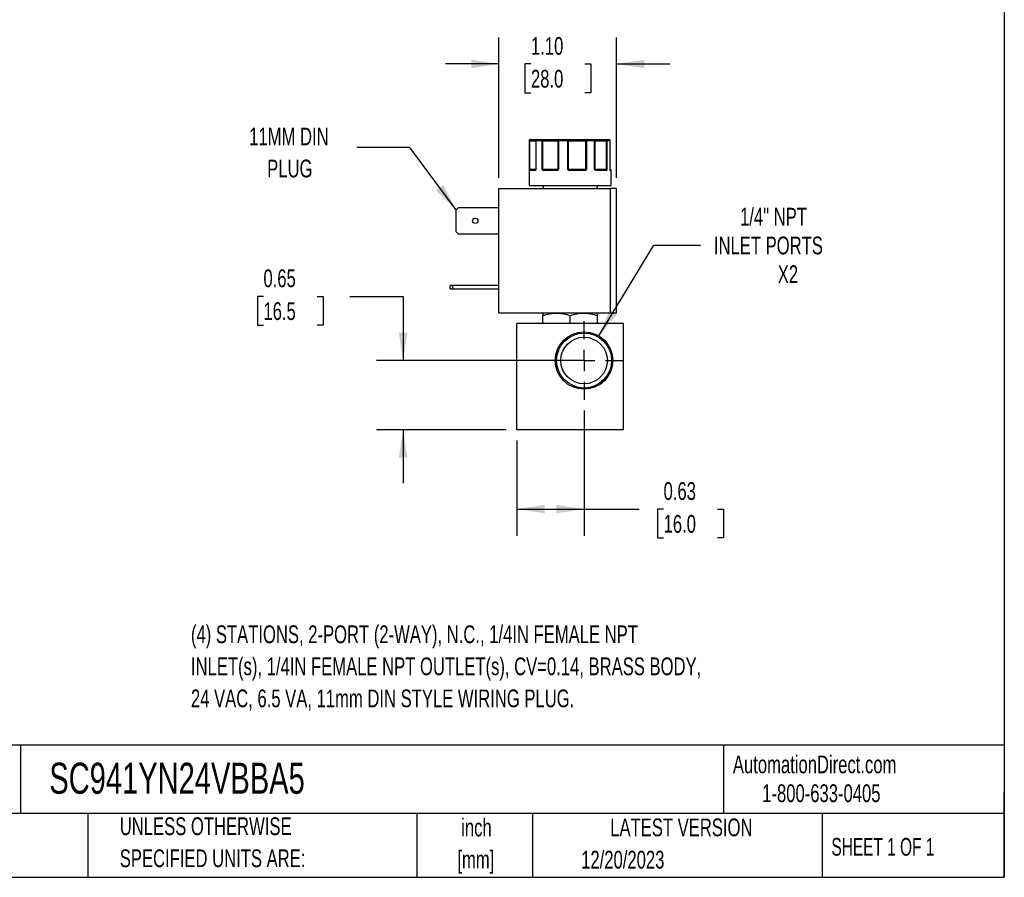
# Model space of a CAD drawing. Header units: inches. Extents: x 0.5 to 21.5, y 0.5 to 16.5.
# Tile 16 of 22: x 12.3 to 21.5, y 0.5 to 8.6. Entities that reach past the tile are written whole.
import ezdxf

# ---------------------------------------------------------------- set-up
doc = ezdxf.new("R2010")
doc.units = ezdxf.units.IN
doc.header["$LTSCALE"] = 2
doc.header["$MEASUREMENT"] = 0
doc.linetypes.add('CENTERX2', pattern=[0.8, 0.5, -0.1, 0.1, -0.1])
doc.layers.add('CENTER', color=40, linetype='CENTERX2')
doc.layers.add('DIMENSIONS', color=140, linetype='Continuous', lineweight=25)
doc.layers.add('TEXT', color=140, linetype='Continuous', lineweight=25)
doc.styles.add('SLDTEXTSTYLE0', font='TXT', dxfattribs={"width": 0.7})
doc.styles.add('SLDTEXTSTYLE1', font='TXT', dxfattribs={"width": 0.65})
doc.dimstyles.new('SLDDIMSTYLE0', dxfattribs={"dimtxt": 0.169922, "dimasz": 0.26, "dimexe": 0, "dimexo": 0.0625, "dimgap": 0.04248, "dimtad": 0, "dimtih": 1, "dimtoh": 1, "dimrnd": 1e-09, "dimdsep": 46, "dimtxsty": 'SLDTEXTSTYLE0', "dimsah": 1, "dimcen": 0.09, "dimadec": 0, "dimazin": 2, "dimtfac": 1, "dimtmove": 0, "dimatfit": 0, "dimfxl": 0, "dimfrac": 2, "dimtolj": 1, "dimtzin": 12, "dimarcsym": 0})
doc.dimstyles.new('SLDDIMSTYLE3', dxfattribs={"dimtxt": 0.169922, "dimasz": 0.26, "dimexe": 0, "dimexo": 0.0625, "dimgap": 0.04248, "dimtad": 0, "dimtih": 1, "dimtoh": 1, "dimrnd": 1e-09, "dimzin": 4, "dimdsep": 46, "dimtxsty": 'SLDTEXTSTYLE0', "dimsah": 1, "dimcen": 0.09, "dimadec": 0, "dimazin": 1, "dimtfac": 1, "dimtmove": 0, "dimatfit": 0, "dimfxl": 0, "dimfrac": 2, "dimtolj": 1, "dimtzin": 12, "dimarcsym": 0})
doc.dimstyles.new('SLDDIMSTYLE4', dxfattribs={"dimtxt": 0.169922, "dimasz": 0.26, "dimexe": 0, "dimexo": 0.0625, "dimgap": 0.04248, "dimtad": 0, "dimtih": 1, "dimtoh": 1, "dimrnd": 1e-09, "dimzin": 12, "dimdsep": 46, "dimtxsty": 'SLDTEXTSTYLE0', "dimsah": 1, "dimcen": 0, "dimadec": 0, "dimazin": 3, "dimtfac": 1, "dimtofl": 0, "dimtmove": 0, "dimatfit": 3, "dimfxl": 0, "dimfrac": 2, "dimtolj": 1, "dimtzin": 12, "dimarcsym": 0})
doc.dimstyles.new('SLDDIMSTYLE5', dxfattribs={"dimtxt": 0.169922, "dimasz": 0.26, "dimexe": 0, "dimexo": 0.0625, "dimgap": 0.04248, "dimtad": 0, "dimtih": 1, "dimtoh": 1, "dimrnd": 1e-09, "dimdsep": 46, "dimtxsty": 'SLDTEXTSTYLE0', "dimsah": 1, "dimcen": 0.09, "dimadec": 0, "dimazin": 2, "dimtfac": 1, "dimtofl": 0, "dimtmove": 0, "dimatfit": 3, "dimfxl": 0, "dimfrac": 2, "dimtolj": 1, "dimtzin": 12, "dimarcsym": 0})
doc.dimstyles.new('SLDDIMSTYLE6', dxfattribs={"dimtxt": 0.18, "dimasz": 0.26, "dimexe": 0, "dimexo": 0.0625, "dimgap": 0, "dimtad": 0, "dimtih": 1, "dimtoh": 1, "dimdec": 0, "dimrnd": 1e-09, "dimzin": 0, "dimdsep": 46, "dimtxsty": 'Standard', "dimsah": 1, "dimcen": 0.09, "dimadec": 0, "dimazin": 0, "dimtfac": 0.26, "dimtdec": 0, "dimtofl": 0, "dimtmove": 0, "dimatfit": 3, "dimfxl": 0, "dimfrac": 2, "dimtolj": 1, "dimtzin": 0, "dimarcsym": 0})

# ---------------------------------------------------------------- blocks, each defined once
blk = doc.blocks.new('_D_8')
at = {"layer": 'DIMENSIONS'}
for p, q in [((14.5459, 5.9557), (14.4888, 5.9557)), ((14.4888, 5.9557), (14.4888, 5.6857)), ((15.0508, 5.9557), (15.1079, 5.9557)), ((15.1079, 5.9557), (15.1079, 5.6857)), ((15.3571, 5.9557), (15.8571, 5.9557)), ((15.8571, 5.9557), (15.8571, 5.3534)), ((14.4888, 5.6857), (14.5459, 5.6857)), ((15.1079, 5.6857), (15.0508, 5.6857)), ((17.4554, 5.3534), (15.6071, 5.3534)), ((16.8254, 4.7024), (15.6071, 4.7024)), ((15.8571, 4.7024), (15.8571, 4.2024))]:
    blk.add_line(p, q, dxfattribs=at)
for points in [[(15.8571, 5.3534), (15.8971, 5.6134), (15.8171, 5.6134)], [(15.8571, 4.7024), (15.8171, 4.4424), (15.8971, 4.4424)]]:
    blk.add_solid(points, dxfattribs=at)
at = {"layer": 'DIMENSIONS', "char_height": 0.16667, "attachment_point": 1, "style": 'SLDTEXTSTYLE0'}
for s, insert in [('0.65', (14.5459, 6.2086)), ('16.5', (14.5459, 5.9005))]:
    blk.add_mtext(s, dxfattribs=dict(at, insert=insert))
blk = doc.blocks.new('_D_9')
at = {"layer": 'DIMENSIONS'}
for p, q in [((17.5554, 4.8835), (17.5554, 3.7078)), ((16.9254, 4.6024), (16.9254, 3.7078)), ((16.9254, 3.9578), (17.5554, 3.9578)), ((17.5554, 3.9578), (18.0716, 3.9578)), ((18.3019, 3.9578), (18.2448, 3.9578)), ((18.2448, 3.9578), (18.2448, 3.6878)), ((18.8068, 3.9578), (18.8639, 3.9578)), ((18.8639, 3.9578), (18.8639, 3.6878)), ((18.2448, 3.6878), (18.3019, 3.6878)), ((18.8639, 3.6878), (18.8068, 3.6878))]:
    blk.add_line(p, q, dxfattribs=at)
for points in [[(16.9254, 3.9578), (17.1854, 3.9178), (17.1854, 3.9978)], [(17.5554, 3.9578), (17.2954, 3.9978), (17.2954, 3.9178)]]:
    blk.add_solid(points, dxfattribs=at)
at = {"layer": 'DIMENSIONS', "char_height": 0.16667, "attachment_point": 1, "style": 'SLDTEXTSTYLE0'}
for s, insert in [('0.63', (18.3019, 4.2107)), ('16.0', (18.3019, 3.9026))]:
    blk.add_mtext(s, dxfattribs=dict(at, insert=insert))
blk = doc.blocks.new('_D_10')
at = {"layer": 'DIMENSIONS'}
for p, q in [((17.6952, 5.5842), (18.2118, 6.4374)), ((18.2118, 6.4374), (18.6493, 6.4374))]:
    blk.add_line(p, q, dxfattribs=at)
blk.add_solid([(17.6952, 5.5842), (17.8641, 5.7859), (17.7956, 5.8273)], dxfattribs=at)
at = {"layer": 'DIMENSIONS', "attachment_point": 1, "style": 'SLDTEXTSTYLE0'}
for s, insert, char_height in [('1/4" NPT', (19.0198, 6.7873), 0.16667), ('INLET PORTS', (18.7743, 6.5172), 0.166667), ('X2', (19.3735, 6.2472), 0.16667)]:
    blk.add_mtext(s, dxfattribs=dict(at, insert=insert, char_height=char_height))
blk = doc.blocks.new('_D_11')
at = {"layer": 'DIMENSIONS'}
for p, q in [((16.7561, 7.0678), (16.7561, 8.3883)), ((17.8601, 7.0678), (17.8601, 8.3883)), ((16.7561, 8.1383), (16.2561, 8.1383)), ((17.057, 8.1383), (16.9999, 8.1383)), ((16.9999, 8.1383), (16.9999, 7.8682)), ((17.5619, 8.1383), (17.619, 8.1383)), ((17.619, 8.1383), (17.619, 7.8682)), ((17.8601, 8.1383), (18.3601, 8.1383)), ((16.9999, 7.8682), (17.057, 7.8682)), ((17.619, 7.8682), (17.5619, 7.8682))]:
    blk.add_line(p, q, dxfattribs=at)
for points in [[(16.7561, 8.1383), (16.4961, 8.1783), (16.4961, 8.0983)], [(17.8601, 8.1383), (18.1201, 8.0983), (18.1201, 8.1783)]]:
    blk.add_solid(points, dxfattribs=at)
at = {"layer": 'DIMENSIONS', "char_height": 0.16667, "attachment_point": 1, "style": 'SLDTEXTSTYLE0'}
for s, insert in [('1.10', (17.057, 8.3911)), ('28.0', (17.057, 8.083))]:
    blk.add_mtext(s, dxfattribs=dict(at, insert=insert))
blk = doc.blocks.new('SW_CENTERMARKSYMBOL_4')
at = {"layer": 'CENTER', "color": 0}
for p, q in [((0, 0.2), (0, 0.3699)), ((0, 0), (0, 0.1)), ((-0.2, 0), (-0.3699, 0)), ((0, 0), (-0.1, 0)), ((0, 0), (0, -0.1)), ((0, 0), (0.1, 0)), ((0.2, 0), (0.3699, 0)), ((0, -0.2), (0, -0.3699))]:
    blk.add_line(p, q, dxfattribs=at)

msp = doc.modelspace()

# ---------------------------------------------------------------- linework, layer by layer
for p, q in [((17.0404, 7.4178), (17.0404, 6.9978)), ((17.0429, 7.4178), (17.0404, 7.4178)), ((17.0429, 7.1478), (17.0429, 7.4178)), ((17.0475, 7.4178), (17.0429, 7.4178)), ((17.0475, 7.1478), (17.0475, 7.4178)), ((17.0475, 7.4178), (17.1025, 7.4178)), ((17.1025, 7.4178), (17.1025, 7.1478)), ((17.1041, 7.4178), (17.1025, 7.4178)), ((17.1041, 7.4178), (17.1041, 7.1478)), ((17.1607, 7.4178), (17.1041, 7.4178)), ((17.1607, 7.1478), (17.1607, 7.4178)), ((17.1689, 7.4178), (17.1607, 7.4178)), ((17.1689, 7.4178), (17.3092, 7.4178)), ((17.1689, 7.1478), (17.1689, 7.4178)), ((17.3156, 7.4178), (17.3092, 7.4178)), ((17.3092, 7.4178), (17.3092, 7.1478)), ((17.3156, 7.4178), (17.3156, 7.1478)), ((17.4023, 7.4178), (17.3156, 7.4178)), ((17.4023, 7.1478), (17.4023, 7.4178)), ((17.4103, 7.4178), (17.4023, 7.4178)), ((17.4103, 7.1478), (17.4103, 7.4178)), ((17.4103, 7.4178), (17.5699, 7.4178)), ((17.5699, 7.4178), (17.5699, 7.1478)), ((17.5785, 7.4178), (17.5699, 7.4178)), ((17.5785, 7.4178), (17.5785, 7.1478)), ((17.6548, 7.4178), (17.5785, 7.4178)), ((17.6548, 7.1478), (17.6548, 7.4178)), ((17.6588, 7.4178), (17.6548, 7.4178)), ((17.6588, 7.1478), (17.6588, 7.4178)), ((17.6588, 7.4178), (17.7629, 7.4178)), ((17.7629, 7.4178), (17.7629, 7.1478)), ((17.7698, 7.4178), (17.7629, 7.4178)), ((17.7698, 7.4178), (17.7698, 7.1478)), ((17.7999, 7.4178), (17.7698, 7.4178)), ((17.7999, 7.1478), (17.7999, 7.4178)), ((17.8002, 7.4178), (17.7999, 7.4178)), ((17.8002, 7.1478), (17.8002, 7.4178)), ((17.8002, 7.1478), (17.8002, 7.4178)), ((17.8002, 7.4178), (17.8002, 7.4178)), ((17.0429, 7.1478), (17.0475, 7.1478)), ((17.0956, 7.1378), (17.0451, 7.1378)), ((17.1025, 7.1478), (17.0475, 7.1478)), ((17.1007, 7.1431), (17.0999, 7.1428)), ((17.1006, 7.1433), (17.102, 7.1456)), ((17.1025, 7.1478), (17.1041, 7.1478)), ((17.1607, 7.1478), (17.1689, 7.1478)), ((17.3092, 7.1478), (17.1689, 7.1478)), ((17.3005, 7.1378), (17.1725, 7.1378)), ((17.3092, 7.1478), (17.3156, 7.1478)), ((17.4023, 7.1478), (17.4103, 7.1478)), ((17.5699, 7.1478), (17.4103, 7.1478)), ((17.5638, 7.1378), (17.4182, 7.1378)), ((17.5699, 7.1478), (17.5785, 7.1478)), ((17.6548, 7.1478), (17.6588, 7.1478)), ((17.7629, 7.1478), (17.6588, 7.1478)), ((17.7624, 7.1378), (17.6673, 7.1378)), ((17.7629, 7.1478), (17.7698, 7.1478)), ((17.7999, 7.1478), (17.8002, 7.1478)), ((17.8054, 7.1428), (17.8008, 7.1428)), ((17.8054, 7.1428), (17.8008, 7.1428)), ((17.8054, 7.1428), (17.8008, 7.1428)), ((17.8054, 7.1428), (17.8008, 7.1428)), ((17.8104, 7.1378), (17.8033, 7.1378)), ((17.8104, 6.9978), (17.8104, 7.1378)), ((16.7561, 5.8008), (16.7561, 6.9678)), ((16.7561, 6.9678), (17.8001, 6.9678)), ((17.0404, 6.9978), (17.8104, 6.9978)), ((17.1619, 6.9978), (17.1792, 6.9678)), ((17.6716, 6.9678), (17.6889, 6.9978)), ((17.8001, 6.9678), (17.8001, 5.8008)), ((17.8601, 6.9678), (17.8001, 6.9678)), ((17.8601, 5.8008), (17.8601, 6.9678)), ((16.3541, 6.7676), (16.3753, 6.7888)), ((16.3541, 6.562), (16.3541, 6.7676)), ((16.3753, 6.7888), (16.7561, 6.7888)), ((16.3753, 6.5408), (16.3541, 6.562)), ((16.7561, 6.5408), (16.3753, 6.5408)), ((16.2981, 6.0258), (16.2981, 6.0568)), ((16.3193, 6.0568), (16.2981, 6.0568)), ((16.2981, 6.0258), (16.3193, 6.0258)), ((16.3193, 6.0568), (16.3193, 6.0258)), ((16.7561, 6.0568), (16.3193, 6.0568)), ((16.3193, 6.0258), (16.7561, 6.0258)), ((16.7561, 5.8008), (17.8001, 5.8008)), ((17.1735, 5.8008), (17.1695, 5.7985)), ((17.1695, 5.7024), (17.1695, 5.7757)), ((17.4254, 5.7024), (17.4254, 5.7757)), ((17.6813, 5.7985), (17.6774, 5.8008)), ((17.6813, 5.7024), (17.6813, 5.7757)), ((17.8001, 5.8008), (17.8601, 5.8008)), ((16.9254, 4.7024), (16.9254, 5.7024)), ((17.9254, 5.7024), (16.9254, 5.7024)), ((17.9254, 4.7024), (17.9254, 5.7024)), ((17.9254, 4.7024), (16.9254, 4.7024))]:
    msp.add_line(p, q)
at = {"flags": 128}
for points in [[(17.0475, 7.4178), (17.0476, 7.4197), (17.0479, 7.4216), (17.0484, 7.4233), (17.0491, 7.4249), (17.0499, 7.4261), (17.0508, 7.427), (17.0518, 7.4276), (17.0529, 7.4278)], [(17.3185, 7.4278), (17.3179, 7.4276), (17.3174, 7.427), (17.3169, 7.4261), (17.3165, 7.4249), (17.3161, 7.4233), (17.3158, 7.4216), (17.3157, 7.4197), (17.3156, 7.4178)], [(17.5745, 7.4278), (17.5736, 7.4276), (17.5727, 7.427), (17.5719, 7.4261), (17.5712, 7.4249), (17.5707, 7.4233), (17.5702, 7.4216), (17.57, 7.4197), (17.5699, 7.4178)], [(17.5745, 7.4278), (17.5753, 7.4276), (17.576, 7.427), (17.5767, 7.4261), (17.5773, 7.4249), (17.5778, 7.4233), (17.5782, 7.4216), (17.5784, 7.4197), (17.5785, 7.4178)], [(17.6548, 7.4178), (17.6546, 7.4197), (17.6543, 7.4216), (17.6537, 7.4233), (17.653, 7.4249), (17.6521, 7.4261), (17.6511, 7.427), (17.65, 7.4276), (17.6488, 7.4278)], [(17.1725, 7.1378), (17.1725, 7.1388), (17.1727, 7.1397), (17.173, 7.1406), (17.1734, 7.1413), (17.1739, 7.1419), (17.1745, 7.1424), (17.1751, 7.1427), (17.1758, 7.1428)], [(17.3005, 7.1378), (17.3005, 7.1388), (17.3006, 7.1397), (17.3007, 7.1406), (17.301, 7.1413), (17.3012, 7.1419), (17.3015, 7.1424), (17.3018, 7.1427), (17.3021, 7.1428)], [(17.5638, 7.1378), (17.5638, 7.1388), (17.5636, 7.1397), (17.5635, 7.1406), (17.5633, 7.1413), (17.563, 7.1419), (17.5627, 7.1424), (17.5623, 7.1427), (17.562, 7.1428)], [(17.6673, 7.1378), (17.6673, 7.1388), (17.6671, 7.1397), (17.6668, 7.1406), (17.6664, 7.1413), (17.6659, 7.1419), (17.6654, 7.1424), (17.6648, 7.1427), (17.6642, 7.1428)], [(17.8012, 7.142), (17.8011, 7.1423), (17.801, 7.1427)]]:
    msp.add_lwpolyline(points, dxfattribs=at)
for centre, radius in [((16.5341, 6.6648), 0.025), ((17.5554, 5.3534), 0.2699), ((17.5554, 5.3534), 0.2582), ((17.5554, 5.3534), 0.219)]:
    msp.add_circle(centre, radius)
for centre, radius, start, end in [((17.0504, 7.4178), 0.01, 90, 180), ((17.0529, 7.4178), 0.00997, 90.18873, 180.18749), ((17.1125, 7.4178), 0.01, 90, 180), ((17.1134, 7.4185), 0.00929, 95.61824, 184.68657), ((17.1695, 7.4191), 0.00889, 102.44964, 188.52472), ((17.1492, 7.4202), 0.0198, 352.8946, 22.33955), ((17.3189, 7.4181), 0.00965, 92.31153, 182.13854), ((17.4444, 7.4203), 0.0422, 169.74366, 183.38621), ((17.4014, 7.4189), 0.009, 352.7666, 80.19617), ((17.6488, 7.4178), 0.01, 359.97663, 89.97661), ((17.7496, 7.4202), 0.0135, 349.85103, 34.20397), ((17.7603, 7.4183), 0.00952, 356.98676, 86.63051), ((17.7902, 7.4178), 0.01, 0, 90), ((17.7902, 7.4178), 0.01, 0, 90), ((17.79, 7.4179), 0.00987, 359.2155, 89.19341), ((17.0482, 7.14), 0.00451, 107.9286, 170.0526), ((17.0501, 7.1378), 0.00497, 90.35113, 180.34688), ((17.0398, 7.1476), 0.0077, 334.1046, 1.12435), ((17.1003, 7.1381), 0.00468, 94.75792, 184.07445), ((17.1034, 7.1421), 0.00294, 148.38466, 206.7482), ((17.0975, 7.1478), 0.005, 334.50632, 0), ((17.1728, 7.1363), 0.00879, 115.09177, 149.63011), ((17.1972, 7.1476), 0.0283, 179.57932, 186.70963), ((17.304, 7.1477), 0.00521, 318.04452, 0.33499), ((17.3158, 7.1461), 0.00807, 192.8152, 221.07812), ((17.4752, 7.0896), 0.0841, 139.43058, 142.51468), ((17.4163, 7.1477), 0.006, 179.08487, 214.70926), ((17.4849, 7.139), 0.0667, 176.77829, 181.0729), ((17.5612, 7.1476), 0.00867, 337.28351, 1.09603), ((17.5617, 7.1331), 0.0134, 34.6734, 56.16342), ((17.6638, 7.1478), 0.005, 179.99605, 224.63651), ((17.6573, 7.1429), 0.0032, 318.07109, 25.40195), ((17.7576, 7.1381), 0.00472, 356.4445, 85.93642), ((17.7809, 7.1476), 0.0179, 179.35438, 190.64961), ((17.7611, 7.1383), 0.00635, 22.66639, 69.92467), ((17.8052, 7.1478), 0.005, 180, 189.25698), ((17.8052, 7.1478), 0.005, 180, 189.24732), ((17.7983, 7.1413), 0.00307, 350.11588, 14.34088), ((17.7982, 7.1378), 0.00503, 359.85489, 52.6097), ((17.8054, 7.1378), 0.005, 0, 90)]:
    msp.add_arc(centre, radius, start, end)
for points, knots in [([(17.0529, 7.4278), (17.0591, 7.4278), (17.0716, 7.4278), (17.0877, 7.4278), (17.101, 7.4278), (17.1094, 7.4278), (17.1119, 7.4278), (17.1125, 7.4278)], [0, 0, 0, 0, 0.225621, 0.451344, 0.689789, 0.928441, 1, 1, 1, 1]), ([(17.1676, 7.4278), (17.1701, 7.4278), (17.1751, 7.4278), (17.1827, 7.4278), (17.1903, 7.4278), (17.1979, 7.4278), (17.2054, 7.4278), (17.2183, 7.4278), (17.2364, 7.4278), (17.2582, 7.4278), (17.2781, 7.4278), (17.2932, 7.4278), (17.3043, 7.4278), (17.3123, 7.4278), (17.3164, 7.4278), (17.3185, 7.4278)], [0, 0, 0, 0, 0.040712, 0.081199, 0.121575, 0.161957, 0.202462, 0.243205, 0.371568, 0.500042, 0.628406, 0.75688, 0.838051, 0.918781, 1, 1, 1, 1]), ([(17.4029, 7.4278), (17.4047, 7.4278), (17.4081, 7.4278), (17.4137, 7.4278), (17.4195, 7.4278), (17.4255, 7.4278), (17.4318, 7.4278), (17.4431, 7.4278), (17.4601, 7.4278), (17.4834, 7.4278), (17.5075, 7.4278), (17.5287, 7.4278), (17.5464, 7.4278), (17.5609, 7.4278), (17.57, 7.4278), (17.5745, 7.4278)], [0, 0, 0, 0, 0.040712, 0.081199, 0.121575, 0.161957, 0.202462, 0.243205, 0.371568, 0.500042, 0.628406, 0.75688, 0.838051, 0.918781, 1, 1, 1, 1]), ([(17.6488, 7.4278), (17.6489, 7.4278), (17.6492, 7.4278), (17.6501, 7.4278), (17.6514, 7.4278), (17.6532, 7.4278), (17.6553, 7.4278), (17.6596, 7.4278), (17.6676, 7.4278), (17.6815, 7.4278), (17.6985, 7.4278), (17.7158, 7.4278), (17.7319, 7.4278), (17.7461, 7.4278), (17.7559, 7.4278), (17.7608, 7.4278)], [0, 0, 0, 0, 0.040712, 0.081199, 0.121575, 0.161957, 0.202462, 0.243205, 0.371568, 0.500042, 0.628406, 0.75688, 0.838051, 0.918781, 1, 1, 1, 1]), ([(17.0437, 7.1408), (17.0436, 7.1412), (17.0435, 7.1422), (17.0433, 7.1439), (17.0431, 7.1458), (17.043, 7.1471), (17.0429, 7.1478)], [0, 0, 0, 0, 0.236129, 0.498993, 0.712542, 1, 1, 1, 1]), ([(17.0451, 7.1378), (17.0449, 7.1378), (17.0447, 7.1379), (17.0443, 7.1384), (17.044, 7.1394), (17.0438, 7.1403), (17.0437, 7.1408)], [0, 0, 0, 0, 0.270747, 0.52324, 0.763872, 1, 1, 1, 1]), ([(17.1007, 7.1408), (17.1004, 7.1404), (17.0999, 7.1396), (17.0989, 7.1388), (17.0979, 7.1382), (17.0968, 7.1378), (17.096, 7.1378), (17.0956, 7.1378)], [0, 0, 0, 0, 0.1888076, 0.3795113, 0.575987, 0.7817848, 1, 1, 1, 1]), ([(17.102, 7.1456), (17.1018, 7.1453), (17.1015, 7.1446), (17.1009, 7.1437), (17.1006, 7.1433)], [0, 0, 0, 0, 0.499523, 1, 1, 1, 1]), ([(17.102, 7.1456), (17.1018, 7.1453), (17.1015, 7.1446), (17.1009, 7.1437), (17.1006, 7.1433)], [0, 0, 0, 0, 0.507151, 1, 1, 1, 1]), ([(17.1041, 7.1478), (17.1038, 7.147), (17.1033, 7.1458), (17.1025, 7.1439), (17.1017, 7.1422), (17.101, 7.1412), (17.1007, 7.1408)], [0, 0, 0, 0, 0.291242, 0.500217, 0.762096, 1, 1, 1, 1]), ([(17.1652, 7.1408), (17.1648, 7.1412), (17.1639, 7.1422), (17.1628, 7.1439), (17.1618, 7.1458), (17.1611, 7.1471), (17.1607, 7.1478)], [0, 0, 0, 0, 0.2361294, 0.4989929, 0.7125421, 1, 1, 1, 1]), ([(17.1725, 7.1378), (17.1718, 7.1378), (17.1704, 7.1379), (17.1685, 7.1384), (17.1667, 7.1394), (17.1657, 7.1403), (17.1652, 7.1408)], [0, 0, 0, 0, 0.270747, 0.52324, 0.763872, 1, 1, 1, 1]), ([(17.3097, 7.1408), (17.3092, 7.1404), (17.3081, 7.1396), (17.3064, 7.1388), (17.3046, 7.1382), (17.3026, 7.1378), (17.3012, 7.1378), (17.3005, 7.1378)], [0, 0, 0, 0, 0.188808, 0.379511, 0.575987, 0.781785, 1, 1, 1, 1]), ([(17.3156, 7.1478), (17.3151, 7.147), (17.3142, 7.1458), (17.3128, 7.1439), (17.3114, 7.1422), (17.3102, 7.1412), (17.3097, 7.1408)], [0, 0, 0, 0, 0.291242, 0.500217, 0.762096, 1, 1, 1, 1]), ([(17.4085, 7.1408), (17.408, 7.1412), (17.4068, 7.1422), (17.4053, 7.1439), (17.4038, 7.1458), (17.4028, 7.1471), (17.4023, 7.1478)], [0, 0, 0, 0, 0.236129, 0.498993, 0.712542, 1, 1, 1, 1]), ([(17.4182, 7.1378), (17.4173, 7.1378), (17.4155, 7.1379), (17.4129, 7.1384), (17.4106, 7.1394), (17.4092, 7.1403), (17.4085, 7.1408)], [0, 0, 0, 0, 0.270747, 0.52324, 0.763872, 1, 1, 1, 1]), ([(17.5728, 7.1408), (17.5723, 7.1404), (17.5713, 7.1396), (17.5696, 7.1388), (17.5678, 7.1382), (17.5658, 7.1378), (17.5645, 7.1378), (17.5638, 7.1378)], [0, 0, 0, 0, 0.188808, 0.379511, 0.575987, 0.781785, 1, 1, 1, 1]), ([(17.5785, 7.1478), (17.578, 7.147), (17.5772, 7.1458), (17.5758, 7.1439), (17.5744, 7.1422), (17.5733, 7.1412), (17.5728, 7.1408)], [0, 0, 0, 0, 0.291242, 0.500217, 0.762096, 1, 1, 1, 1]), ([(17.6597, 7.1408), (17.6593, 7.1412), (17.6583, 7.1422), (17.6571, 7.1439), (17.6559, 7.1458), (17.6552, 7.1471), (17.6548, 7.1478)], [0, 0, 0, 0, 0.2361294, 0.4989929, 0.7125421, 1, 1, 1, 1]), ([(17.6673, 7.1378), (17.6666, 7.1378), (17.6652, 7.1379), (17.6632, 7.1384), (17.6613, 7.1394), (17.6603, 7.1403), (17.6597, 7.1408)], [0, 0, 0, 0, 0.270747, 0.52324, 0.763872, 1, 1, 1, 1]), ([(17.7669, 7.1408), (17.7667, 7.1404), (17.7662, 7.1396), (17.7653, 7.1388), (17.7644, 7.1382), (17.7634, 7.1378), (17.7627, 7.1378), (17.7624, 7.1378)], [0, 0, 0, 0, 0.188808, 0.379511, 0.575987, 0.781785, 1, 1, 1, 1]), ([(17.7698, 7.1478), (17.7695, 7.147), (17.7691, 7.1458), (17.7684, 7.1439), (17.7678, 7.1422), (17.7672, 7.1412), (17.7669, 7.1408)], [0, 0, 0, 0, 0.291242, 0.500217, 0.762096, 1, 1, 1, 1]), ([(17.8013, 7.1408), (17.8012, 7.1412), (17.8009, 7.1422), (17.8006, 7.1439), (17.8002, 7.1458), (17.8, 7.1471), (17.7999, 7.1478)], [0, 0, 0, 0, 0.236129, 0.498993, 0.712542, 1, 1, 1, 1]), ([(17.7999, 7.1478), (17.8, 7.147), (17.8002, 7.1458), (17.8006, 7.1439), (17.8009, 7.1422), (17.8012, 7.1412), (17.8013, 7.1408)], [0, 0, 0, 0, 0.291242, 0.500217, 0.762096, 1, 1, 1, 1]), ([(17.8014, 7.1415), (17.8014, 7.1415), (17.8015, 7.1414), (17.8013, 7.1417), (17.8012, 7.142)], [0, 0, 0, 0, 0.050718, 1, 1, 1, 1]), ([(17.8033, 7.1378), (17.8031, 7.1378), (17.8027, 7.1379), (17.8022, 7.1384), (17.8017, 7.1394), (17.8014, 7.1403), (17.8013, 7.1408)], [0, 0, 0, 0, 0.270747, 0.52324, 0.763872, 1, 1, 1, 1]), ([(17.1695, 5.7757), (17.1904, 5.7826), (17.2115, 5.7884), (17.254, 5.7963), (17.2755, 5.7985), (17.3081, 5.7985), (17.319, 5.798), (17.3407, 5.7959), (17.3514, 5.7944), (17.3834, 5.7884), (17.4045, 5.7826), (17.4254, 5.7757)], [0, 0, 0, 0, 0.25, 0.25, 0.5, 0.5, 0.625, 0.625, 0.75, 0.75, 1, 1, 1, 1]), ([(17.4254, 5.7757), (17.4463, 5.7826), (17.4674, 5.7884), (17.5099, 5.7963), (17.5314, 5.7985), (17.564, 5.7985), (17.5749, 5.798), (17.5966, 5.7959), (17.6073, 5.7944), (17.6393, 5.7884), (17.6604, 5.7826), (17.6813, 5.7757)], [0, 0, 0, 0, 0.25, 0.25, 0.5, 0.5, 0.625, 0.625, 0.75, 0.75, 1, 1, 1, 1])]:
    msp.add_open_spline(points, degree=3, knots=knots)
for points in [[(17.1125, 7.4278), (17.1283, 7.4278), (17.1468, 7.4278), (17.1676, 7.4278)], [(17.3185, 7.4278), (17.346, 7.4278), (17.3743, 7.4278), (17.4029, 7.4278)], [(17.5745, 7.4278), (17.6008, 7.4278), (17.6258, 7.4278), (17.6488, 7.4278)], [(17.7608, 7.4278), (17.7736, 7.4278), (17.7835, 7.4278), (17.7902, 7.4278)], [(17.0429, 7.1478), (17.0434, 7.1465), (17.0454, 7.1452), (17.0468, 7.1443)], [(17.0468, 7.1443), (17.0476, 7.1432), (17.0488, 7.1428), (17.05, 7.1428)], [(17.05, 7.1428), (17.0576, 7.1428), (17.0746, 7.1428), (17.0999, 7.1428)], [(17.102, 7.1456), (17.1018, 7.1451), (17.1017, 7.1447), (17.1016, 7.1443)], [(17.1041, 7.1478), (17.1029, 7.147), (17.1023, 7.1463), (17.102, 7.1456)], [(17.1607, 7.1478), (17.1634, 7.1465), (17.1668, 7.1452), (17.1691, 7.1443)], [(17.1691, 7.1443), (17.1709, 7.1432), (17.1733, 7.1428), (17.1758, 7.1428)], [(17.1758, 7.1428), (17.2128, 7.1428), (17.2557, 7.1428), (17.3021, 7.1428)], [(17.3021, 7.1428), (17.3042, 7.1428), (17.3063, 7.1432), (17.3079, 7.1443)], [(17.3079, 7.1443), (17.3096, 7.1452), (17.312, 7.1465), (17.3156, 7.1478)], [(17.4023, 7.1478), (17.4061, 7.1465), (17.4092, 7.1452), (17.4114, 7.1443)], [(17.4114, 7.1443), (17.4133, 7.1432), (17.4158, 7.1428), (17.4183, 7.1428)], [(17.4183, 7.1428), (17.4674, 7.1428), (17.5162, 7.1428), (17.562, 7.1428)], [(17.562, 7.1428), (17.5646, 7.1428), (17.5672, 7.1432), (17.5692, 7.1443)], [(17.5692, 7.1443), (17.5716, 7.1452), (17.5751, 7.1465), (17.5785, 7.1478)], [(17.6548, 7.1478), (17.6578, 7.1465), (17.6592, 7.1452), (17.6602, 7.1443)], [(17.6602, 7.1443), (17.6613, 7.1432), (17.6628, 7.1428), (17.6642, 7.1428)], [(17.6642, 7.1428), (17.7024, 7.1428), (17.7342, 7.1428), (17.758, 7.1428)], [(17.758, 7.1428), (17.7599, 7.1428), (17.7618, 7.1432), (17.7633, 7.1443)], [(17.7633, 7.1443), (17.7652, 7.1452), (17.7681, 7.1465), (17.7698, 7.1478)], [(17.7999, 7.1478), (17.8003, 7.1471), (17.8003, 7.1465), (17.8001, 7.1459)], [(17.1695, 5.7985), (17.1695, 5.7985), (17.1695, 5.7896), (17.1695, 5.7757)], [(17.6813, 5.7757), (17.6813, 5.7896), (17.6813, 5.7985), (17.6813, 5.7985)]]:
    msp.add_open_spline(points, degree=3)
at = {"layer": 'TEXT'}
for p, q in [((21.5, 16.5), (21.5, 0.5)), ((21.5, 1.7422), (0.5, 1.7422)), ((12.2645, 1.7422), (12.2645, 1.1)), ((18.8642, 1.7422), (18.8642, 1.1)), ((21.5, 0.5), (21.5, 1.3)), ((21.5, 1.1), (0.5, 1.1)), ((12.8961, 1.1), (12.8961, 0.5)), ((15.9862, 1.1), (15.9862, 0.5)), ((17.0718, 1.1), (17.0718, 0.5)), ((19.7912, 1.1), (19.7912, 0.5)), ((0.5, 0.5), (21.5, 0.5))]:
    msp.add_line(p, q, dxfattribs=at)

# ---------------------------------------------------------------- block references
at = {"layer": 'CENTER'}
msp.add_blockref('SW_CENTERMARKSYMBOL_4', (17.5554, 5.3534), dxfattribs=at)

# ---------------------------------------------------------------- texts
at = {"layer": 'TEXT'}
for s, insert, char_height, attachment_point, style in [('11MM DIN', (14.7852, 7.5407), 0.16667, 2, 'SLDTEXTSTYLE0'), ('PLUG', (14.7937, 7.2397), 0.16667, 2, 'SLDTEXTSTYLE0'), ('(4) STATIONS, 2-PORT (2-WAY), N.C., 1/4IN FEMALE NPT', (13.8655, 2.8657), 0.166667, 1, 'SLDTEXTSTYLE0'), ('INLET(s), 1/4IN FEMALE NPT OUTLET(s), CV=0.14, BRASS BODY,', (13.8655, 2.5648), 0.166667, 1, 'SLDTEXTSTYLE0'), ('24 VAC, 6.5 VA, 11mm DIN STYLE WIRING PLUG.', (13.8655, 2.2638), 0.166667, 1, 'SLDTEXTSTYLE0'), ('SC941YN24VBBA5', (12.536, 1.5763), 0.291667, 1, 'SLDTEXTSTYLE0'), ('AutomationDirect.com', (18.9524, 1.6438), 0.166667, 1, 'SLDTEXTSTYLE0'), ('1-800-633-0405', (19.2277, 1.373), 0.166667, 1, 'SLDTEXTSTYLE0'), ('UNLESS OTHERWISE', (13.1975, 1.063), 0.166667, 1, 'SLDTEXTSTYLE0'), ('inch', (16.5452, 1.0514), 0.16667, 2, 'SLDTEXTSTYLE0'), ('LATEST VERSION', (18.4687, 1.0523), 0.166667, 2, 'SLDTEXTSTYLE0'), ('SHEET 1 OF 1', (19.8773, 0.8702), 0.166667, 1, 'SLDTEXTSTYLE1'), ('SPECIFIED UNITS ARE:', (13.1975, 0.762), 0.166667, 1, 'SLDTEXTSTYLE0'), ('[mm]', (16.5396, 0.7504), 0.16667, 2, 'SLDTEXTSTYLE0'), ('12/20/2023', (17.5286, 0.7491), 0.16667, 1, 'SLDTEXTSTYLE0')]:
    msp.add_mtext(s, dxfattribs=dict(at, insert=insert, char_height=char_height, attachment_point=attachment_point, style=style))

# ---------------------------------------------------------------- dimensions: what is measured, and where the dimension line sits
at = {"layer": 'DIMENSIONS'}
for base, p1, p2, dimstyle, picture, middle in [((16.7561, 8.1383), (17.8601, 6.9678), (16.7561, 6.9678), 'SLDDIMSTYLE3', '_D_11', (17.3095, 8.1383)), ((17.5554, 3.9578), (16.9254, 4.7024), (17.5554, 4.9835), 'SLDDIMSTYLE5', '_D_9', (18.5543, 3.9578))]:
    dim = msp.add_linear_dim(base=base, p1=p1, p2=p2, dimstyle=dimstyle, dxfattribs=at)
    dim.commit()
    dim.dimension.update_dxf_attribs({"geometry": picture, "text_midpoint": middle, "dimtype": 160})
dim = msp.add_diameter_dim_2p(p1=(17.4157, 5.1225), p2=(17.6952, 5.5842), text='1/4" NPT\\PINLET PORTS\\PX2', dimstyle='SLDDIMSTYLE4', override={"dimpost": '<>'}, dxfattribs=at)
dim.commit()
dim.dimension.update_dxf_attribs({"geometry": '_D_10', "text_midpoint": (19.5203, 6.4374), "dimtype": 163})
dim = msp.add_linear_dim(base=(15.8571, 5.3534), p1=(16.9254, 4.7024), p2=(17.5554, 5.3534), angle=90, dimstyle='SLDDIMSTYLE0', dxfattribs=at)
dim.commit()
dim.dimension.update_dxf_attribs({"geometry": '_D_8', "text_midpoint": (15.8571, 5.9557), "dimtype": 160})

# ---------------------------------------------------------------- leaders
at = {"layer": 'TEXT'}
msp.add_leader([(16.3541, 6.7676), (15.9215, 7.3525), (15.4215, 7.3525)], dimstyle='SLDDIMSTYLE6', dxfattribs=at)

doc.saveas('drawing.dxf')
